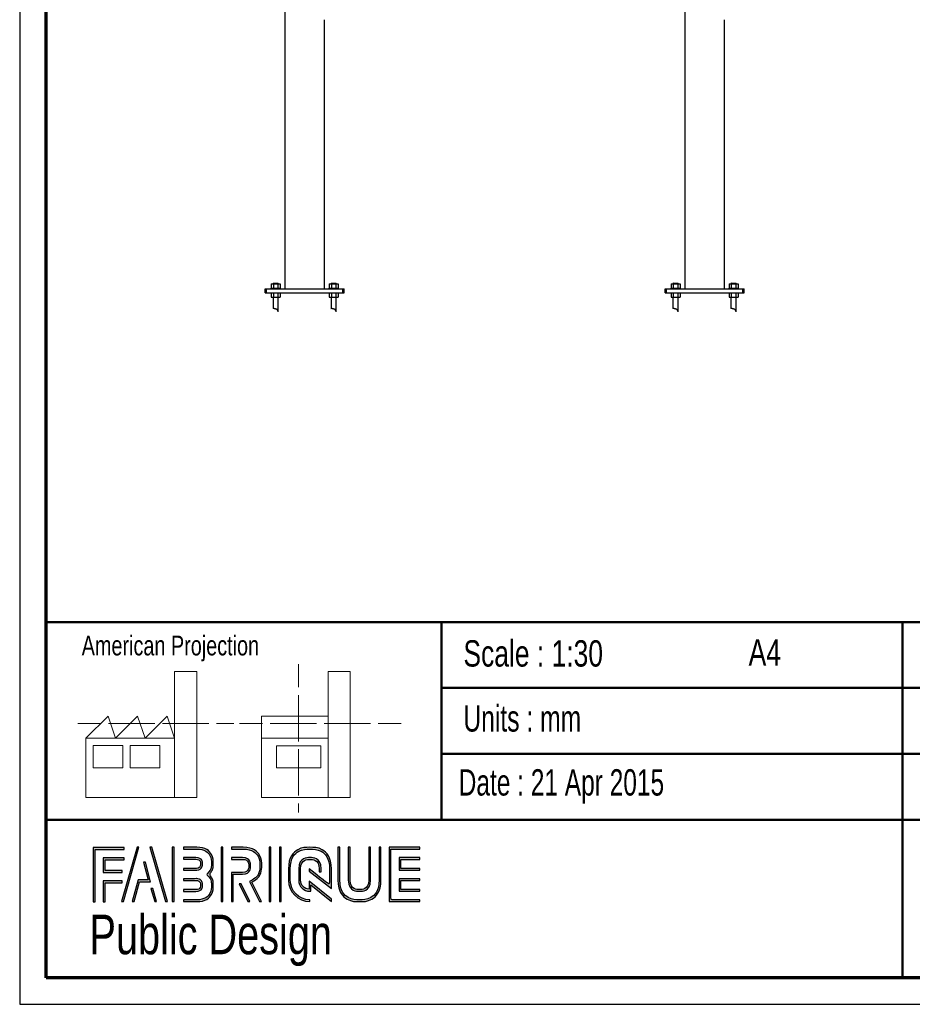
# Paper-space layout 'MA-KB-Metro Kubus Configurations' of a CAD drawing. Header units: millimetres. Extents: x 7 to 291, y 7 to 204.
# Tile 1 of 9: x 7 to 74, y 7 to 81. Entities that reach past the tile are written whole.
import ezdxf

# ---------------------------------------------------------------- set-up
doc = ezdxf.new("R2010")
doc.units = ezdxf.units.MM
for name, color, linetype in [('LAYER1', 7, 'Continuous'), ('LAYER2', 7, 'Continuous'), ('LOGO', 7, 'Continuous')]:
    doc.layers.add(name, color=color, linetype=linetype)
doc.styles.add('SLDTEXTSTYLE0', font='TXT', dxfattribs={"width": 0.7})
doc.styles.add('SLDTEXTSTYLE1', font='TXT', dxfattribs={"width": 0.75})
doc.styles.add('SLDTEXTSTYLE3', font='TXT', dxfattribs={"width": 0.694444})

psp = doc.layouts.new('MA-KB-Metro Kubus Configurations')

# ---------------------------------------------------------------- hatches: boundary and pattern name
at = {"layer": 'LOGO'}
for points in [[(15.622, 18.697), (15.479, 18.697), (14.299, 14.574), (14.441, 14.574)], [(17.783, 14.574), (16.603, 18.697), (16.456, 18.697), (17.638, 14.574)], [(18.285, 14.574), (18.285, 18.697), (18.146, 18.697), (18.146, 14.574)], [(21.988, 14.574), (21.988, 18.697), (21.85, 18.697), (21.85, 14.574)], [(25.636, 14.574), (25.636, 18.697), (25.498, 18.697), (25.498, 14.574)], [(26.42, 14.574), (26.42, 18.697), (26.282, 18.697), (26.282, 14.574)], [(12.156, 14.551), (12.294, 14.551), (12.294, 18.537), (14.492, 18.537), (14.492, 18.675), (12.156, 18.675)], [(13.055, 16.925), (13.055, 17.755), (14.492, 17.755), (14.492, 17.894), (12.917, 17.894), (12.917, 16.786), (14.356, 16.786), (14.356, 16.925)], [(15.257, 14.574), (15.669, 16.085), (16.503, 16.085), (16.108, 17.581), (15.96, 17.581), (16.324, 16.224), (15.563, 16.224), (15.117, 14.574)], [(35.498, 17.096), (35.498, 17.778), (36.929, 17.778), (36.929, 17.916), (35.359, 17.916), (35.359, 16.957), (36.929, 16.957), (36.929, 17.096)], [(13.055, 14.551), (13.055, 16.005), (14.356, 16.005), (14.356, 16.143), (12.917, 16.143), (12.917, 14.551)], [(24.037, 14.574), (23.378, 15.916), (23.224, 15.916), (23.883, 14.574)], [(36.929, 15.356), (36.929, 15.495), (35.498, 15.495), (35.498, 16.177), (36.929, 16.177), (36.929, 16.315), (35.359, 16.315), (35.359, 15.356)], [(16.955, 14.574), (16.682, 15.561), (16.534, 15.561), (16.815, 14.574)]]:
    psp.add_hatch(color=256, dxfattribs=at).paths.add_polyline_path(points, flags=0)
h = psp.add_hatch(color=256, dxfattribs=at)
edge = h.paths.add_edge_path(flags=0)
edge.add_line((18.997, 14.574), (20.004, 14.574))
edge.add_spline(control_points=[(20.004, 14.574), (20.698, 14.574), (21.263, 15.14), (21.263, 15.836), (21.263, 16.129), (21.148, 16.41), (20.946, 16.639), (21.148, 16.868), (21.263, 17.149), (21.263, 17.443), (21.263, 18.137), (20.698, 18.703), (20.004, 18.703)], knot_values=[0, 0, 0, 0, 1, 2, 3, 4, 5, 6, 7, 8, 9, 10, 10, 10, 10], weights=[1, 1, 1, 1, 1, 1, 1, 1, 1, 1, 1, 1, 1], degree=3, periodic=0)
edge.add_line((20.004, 18.703), (18.997, 18.703))
edge.add_line((18.997, 18.703), (18.997, 18.565))
edge.add_line((18.997, 18.565), (20.004, 18.565))
edge.add_spline(control_points=[(20.004, 18.565), (20.622, 18.565), (21.125, 18.061), (21.125, 17.443), (21.125, 17.165), (21.012, 16.897), (20.808, 16.687)], knot_values=[0, 0, 0, 0, 1, 2, 3, 4, 4, 4, 4], weights=[1, 1, 1, 1, 1, 1, 1], degree=3, periodic=0)
edge.add_line((20.808, 16.687), (20.761, 16.639))
edge.add_line((20.761, 16.639), (20.808, 16.591))
edge.add_spline(control_points=[(20.808, 16.591), (21.012, 16.381), (21.125, 16.113), (21.125, 15.836), (21.125, 15.216), (20.622, 14.712), (20.004, 14.712)], knot_values=[0, 0, 0, 0, 1, 2, 3, 4, 4, 4, 4], weights=[1, 1, 1, 1, 1, 1, 1], degree=3, periodic=0)
edge.add_line((20.004, 14.712), (18.997, 14.712))
edge.add_line((18.997, 14.712), (18.997, 14.574))
h = psp.add_hatch(color=256, dxfattribs=at)
edge = h.paths.add_edge_path(flags=0)
edge.add_line((24.758, 14.574), (24.911, 14.574))
edge.add_line((24.911, 14.574), (24.187, 16.049))
edge.add_spline(control_points=[(24.187, 16.049), (24.643, 16.293), (24.938, 16.767), (24.938, 17.287), (24.938, 18.065), (24.307, 18.697), (23.531, 18.697)], knot_values=[0, 0, 0, 0, 1, 2, 3, 4, 4, 4, 4], weights=[1, 1, 1, 1, 1, 1, 1], degree=3, periodic=0)
edge.add_line((23.531, 18.697), (22.634, 18.697))
edge.add_line((22.634, 18.697), (22.634, 18.56))
edge.add_line((22.634, 18.56), (23.531, 18.56))
edge.add_spline(control_points=[(23.531, 18.56), (24.231, 18.56), (24.8, 17.989), (24.8, 17.287), (24.8, 16.796), (24.513, 16.344), (24.069, 16.135)], knot_values=[0, 0, 0, 0, 1, 2, 3, 4, 4, 4, 4], weights=[1, 1, 1, 1, 1, 1, 1], degree=3, periodic=0)
edge.add_line((24.069, 16.135), (24.005, 16.106))
edge.add_line((24.005, 16.106), (24.758, 14.574))
h = psp.add_hatch(color=256, dxfattribs=at)
edge = h.paths.add_edge_path(flags=0)
edge.add_line((30.226, 15.56), (30.227, 17.065))
edge.add_spline(control_points=[(30.227, 17.065), (30.227, 17.965), (29.496, 18.697), (28.598, 18.697), (27.699, 18.697), (26.968, 17.965), (26.968, 17.065)], knot_values=[0, 0, 0, 0, 1, 2, 3, 4, 4, 4, 4], weights=[1, 1, 1, 1, 1, 1, 1], degree=3, periodic=0)
edge.add_line((26.968, 17.065), (26.968, 16.206))
edge.add_spline(control_points=[(26.968, 16.206), (26.968, 15.307), (27.699, 14.574), (28.597, 14.574)], knot_values=[1, 1, 1, 1, 2, 2, 2, 2], weights=[1, 1, 1, 1], degree=3, periodic=0)
edge.add_line((28.597, 14.574), (28.597, 14.712))
edge.add_spline(control_points=[(28.597, 14.712), (27.775, 14.712), (27.106, 15.383), (27.106, 16.206)], knot_values=[3, 3, 3, 3, 4, 4, 4, 4], weights=[1, 1, 1, 1], degree=3, periodic=0)
edge.add_line((27.106, 16.206), (27.106, 17.065))
edge.add_spline(control_points=[(27.106, 17.065), (27.106, 17.889), (27.775, 18.56), (28.598, 18.56), (29.42, 18.56), (30.089, 17.889), (30.089, 17.065)], knot_values=[0, 0, 0, 0, 1, 2, 3, 4, 4, 4, 4], weights=[1, 1, 1, 1, 1, 1, 1], degree=3, periodic=0)
edge.add_spline(control_points=[(30.089, 17.065), (30.089, 16.066), (30.089, 15.84), (29.894, 15.988), (28.527, 17.053)], knot_values=[0, 0, 0, 0, 1, 2, 2, 2, 2], weights=[1, 1, 1, 1, 1], degree=3, periodic=0)
edge.add_line((28.527, 17.053), (28.527, 16.887))
edge.add_line((28.527, 16.887), (30.226, 15.56))
h = psp.add_hatch(color=256, dxfattribs=at)
edge = h.paths.add_edge_path(flags=0)
edge.add_line((30.726, 18.697), (30.726, 16.206))
edge.add_spline(control_points=[(30.726, 16.206), (30.726, 15.307), (31.457, 14.574), (32.355, 14.574), (33.254, 14.574), (33.985, 15.307), (33.985, 16.206)], knot_values=[0, 0, 0, 0, 1, 2, 3, 4, 4, 4, 4], weights=[1, 1, 1, 1, 1, 1, 1], degree=3, periodic=0)
edge.add_line((33.985, 16.206), (33.985, 18.697))
edge.add_line((33.985, 18.697), (33.847, 18.697))
edge.add_line((33.847, 18.697), (33.847, 16.206))
edge.add_spline(control_points=[(33.847, 16.206), (33.847, 15.383), (33.178, 14.712), (32.355, 14.712), (31.533, 14.712), (30.864, 15.383), (30.864, 16.206)], knot_values=[0, 0, 0, 0, 1, 2, 3, 4, 4, 4, 4], weights=[1, 1, 1, 1, 1, 1, 1], degree=3, periodic=0)
edge.add_line((30.864, 16.206), (30.864, 18.697))
edge.add_line((30.864, 18.697), (30.726, 18.697))
h = psp.add_hatch(color=256, dxfattribs=at)
edge = h.paths.add_edge_path(flags=0)
edge.add_line((31.506, 18.697), (31.506, 16.208))
edge.add_spline(control_points=[(31.506, 16.208), (31.506, 15.739), (31.887, 15.357), (32.355, 15.357), (32.823, 15.357), (33.204, 15.739), (33.204, 16.208)], knot_values=[0, 0, 0, 0, 1, 2, 3, 4, 4, 4, 4], weights=[1, 1, 1, 1, 1, 1, 1], degree=3, periodic=0)
edge.add_line((33.204, 16.208), (33.204, 18.697))
edge.add_line((33.204, 18.697), (33.067, 18.697))
edge.add_line((33.067, 18.697), (33.067, 16.208))
edge.add_spline(control_points=[(33.067, 16.208), (33.067, 15.815), (32.747, 15.495), (32.355, 15.495), (31.963, 15.495), (31.644, 15.815), (31.644, 16.208)], knot_values=[0, 0, 0, 0, 1, 2, 3, 4, 4, 4, 4], weights=[1, 1, 1, 1, 1, 1, 1], degree=3, periodic=0)
edge.add_line((31.644, 16.208), (31.644, 18.697))
edge.add_line((31.644, 18.697), (31.506, 18.697))
h = psp.add_hatch(color=256, dxfattribs=at)
edge = h.paths.add_edge_path(flags=0)
edge.add_line((36.929, 14.574), (36.929, 14.712))
edge.add_spline(control_points=[(36.929, 14.712), (34.866, 14.712), (34.736, 14.712), (34.736, 14.843), (34.736, 18.429), (34.736, 18.56)], knot_values=[0, 0, 0, 0, 1, 2, 3, 3, 3, 3], weights=[1, 1, 1, 1, 1, 1], degree=3, periodic=0)
edge.add_line((34.736, 18.56), (36.929, 18.56))
edge.add_line((36.929, 18.56), (36.929, 18.697))
edge.add_line((36.929, 18.697), (34.598, 18.697))
edge.add_line((34.598, 18.697), (34.598, 14.574))
edge.add_line((34.598, 14.574), (36.929, 14.574))
h = psp.add_hatch(color=256, dxfattribs=at)
edge = h.paths.add_edge_path(flags=0)
edge.add_line((18.997, 16.957), (20.002, 16.957))
edge.add_spline(control_points=[(20.002, 16.957), (20.255, 16.988), (20.438, 17.197), (20.438, 17.442), (20.438, 17.712), (20.224, 17.924), (19.95, 17.924)], knot_values=[0, 0, 0, 0, 1, 2, 3, 4, 4, 4, 4], weights=[1, 1, 1, 1, 1, 1, 1], degree=3, periodic=0)
edge.add_line((19.95, 17.924), (18.997, 17.924))
edge.add_line((18.997, 17.924), (18.997, 17.786))
edge.add_line((18.997, 17.786), (19.95, 17.786))
edge.add_spline(control_points=[(19.95, 17.786), (20.146, 17.786), (20.3, 17.635), (20.3, 17.442), (20.3, 17.266), (20.168, 17.117), (19.993, 17.094)], knot_values=[0, 0, 0, 0, 1, 2, 3, 4, 4, 4, 4], weights=[1, 1, 1, 1, 1, 1, 1], degree=3, periodic=0)
edge.add_line((19.993, 17.094), (18.997, 17.095))
edge.add_line((18.997, 17.095), (18.997, 16.957))
h = psp.add_hatch(color=256, dxfattribs=at)
edge = h.paths.add_edge_path(flags=0)
edge.add_line((22.634, 17.778), (23.477, 17.778))
edge.add_spline(control_points=[(23.477, 17.778), (23.744, 17.778), (23.961, 17.558), (23.961, 17.287), (23.961, 17.017), (23.744, 16.796), (23.477, 16.796)], knot_values=[0, 0, 0, 0, 1, 2, 3, 4, 4, 4, 4], weights=[1, 1, 1, 1, 1, 1, 1], degree=3, periodic=0)
edge.add_line((23.477, 16.796), (22.634, 16.796))
edge.add_line((22.634, 16.796), (22.634, 14.574))
edge.add_line((22.634, 14.574), (22.772, 14.574))
edge.add_line((22.772, 14.574), (22.772, 16.659))
edge.add_line((22.772, 16.659), (23.477, 16.659))
edge.add_spline(control_points=[(23.477, 16.659), (23.82, 16.659), (24.099, 16.94), (24.099, 17.287), (24.099, 17.634), (23.82, 17.916), (23.477, 17.916)], knot_values=[0, 0, 0, 0, 1, 2, 3, 4, 4, 4, 4], weights=[1, 1, 1, 1, 1, 1, 1], degree=3, periodic=0)
edge.add_line((23.477, 17.916), (22.634, 17.916))
edge.add_line((22.634, 17.916), (22.634, 17.778))
h = psp.add_hatch(color=256, dxfattribs=at)
edge = h.paths.add_edge_path(flags=0)
edge.add_line((30.226, 14.574), (30.226, 14.766))
edge.add_line((30.226, 14.766), (28.527, 16.133))
edge.add_line((28.527, 16.133), (28.527, 15.508))
edge.add_spline(control_points=[(28.527, 15.508), (28.169, 15.545), (27.886, 15.839), (27.886, 16.208)], knot_values=[0, 0, 0, 0, 1, 1, 1, 1], weights=[1, 1, 1, 1], degree=3, periodic=0)
edge.add_line((27.886, 16.208), (27.886, 17.064))
edge.add_spline(control_points=[(27.886, 17.064), (27.886, 17.457), (28.206, 17.777), (28.598, 17.777), (28.99, 17.777), (29.309, 17.457), (29.309, 17.064)], knot_values=[0, 0, 0, 0, 1, 2, 3, 4, 4, 4, 4], weights=[1, 1, 1, 1, 1, 1, 1], degree=3, periodic=0)
edge.add_line((29.309, 17.064), (29.308, 16.827))
edge.add_line((29.308, 16.827), (29.447, 16.826))
edge.add_line((29.447, 16.826), (29.447, 17.064))
edge.add_spline(control_points=[(29.447, 17.064), (29.447, 17.533), (29.066, 17.915), (28.598, 17.915), (28.13, 17.915), (27.748, 17.533), (27.748, 17.064)], knot_values=[0, 0, 0, 0, 1, 2, 3, 4, 4, 4, 4], weights=[1, 1, 1, 1, 1, 1, 1], degree=3, periodic=0)
edge.add_line((27.748, 17.064), (27.747, 16.208))
edge.add_spline(control_points=[(27.747, 16.208), (27.747, 15.738), (28.128, 15.356), (28.595, 15.356)], knot_values=[0, 0, 0, 0, 1, 1, 1, 1], weights=[1, 1, 1, 1], degree=3, periodic=0)
edge.add_line((28.595, 15.356), (28.664, 15.356))
edge.add_line((28.664, 15.356), (28.664, 15.854))
edge.add_line((28.664, 15.854), (30.226, 14.574))
h = psp.add_hatch(color=256, dxfattribs=at)
edge = h.paths.add_edge_path(flags=0)
edge.add_line((18.997, 15.347), (19.95, 15.347))
edge.add_spline(control_points=[(19.95, 15.347), (20.22, 15.347), (20.438, 15.566), (20.438, 15.836), (20.438, 16.106), (20.224, 16.317), (19.95, 16.317), (19.95, 16.317), (18.997, 16.315)], knot_values=[0, 0, 0, 0, 1, 2, 3, 4, 5, 6, 6, 6, 6], weights=[1, 1, 1, 1, 1, 1, 1, 1, 1], degree=3, periodic=0)
edge.add_line((18.997, 16.315), (18.997, 16.177))
edge.add_line((18.997, 16.177), (19.95, 16.179))
edge.add_spline(control_points=[(19.95, 16.179), (20.146, 16.179), (20.3, 16.028), (20.3, 15.836), (20.3, 15.642), (20.143, 15.484), (19.95, 15.484)], knot_values=[0, 0, 0, 0, 1, 2, 3, 4, 4, 4, 4], weights=[1, 1, 1, 1, 1, 1, 1], degree=3, periodic=0)
edge.add_line((19.95, 15.484), (18.997, 15.484))
edge.add_line((18.997, 15.484), (18.997, 15.347))

# ---------------------------------------------------------------- linework, layer by layer
at = {"color": 7, "linetype": 'Continuous', "lineweight": 25}
for p, q in [((26.696, 133.81), (26.696, 61.07)), ((57.048, 133.81), (57.048, 61.07)), ((29.696, 61.07), (29.696, 81.491)), ((60.048, 61.07), (60.048, 81.491)), ((25.649, 61.45), (25.649, 61.13)), ((25.649, 61.45), (25.822, 61.45)), ((25.836, 61.51), (25.796, 61.47)), ((25.796, 61.47), (25.796, 61.45)), ((25.996, 61.47), (25.796, 61.47)), ((25.822, 61.45), (25.822, 61.13)), ((25.822, 61.45), (26.169, 61.45)), ((25.836, 61.51), (25.996, 61.51)), ((25.996, 61.51), (26.156, 61.51)), ((26.196, 61.47), (25.996, 61.47)), ((26.196, 61.47), (26.156, 61.51)), ((26.169, 61.45), (26.169, 61.13)), ((26.169, 61.45), (26.342, 61.45)), ((26.196, 61.45), (26.196, 61.47)), ((26.342, 61.45), (26.342, 61.13)), ((30.049, 61.45), (30.049, 61.13)), ((30.049, 61.45), (30.222, 61.45)), ((30.236, 61.51), (30.196, 61.47)), ((30.196, 61.47), (30.196, 61.45)), ((30.396, 61.47), (30.196, 61.47)), ((30.222, 61.45), (30.222, 61.13)), ((30.222, 61.45), (30.569, 61.45)), ((30.236, 61.51), (30.396, 61.51)), ((30.396, 61.51), (30.556, 61.51)), ((30.596, 61.47), (30.396, 61.47)), ((30.596, 61.47), (30.556, 61.51)), ((30.569, 61.45), (30.569, 61.13)), ((30.569, 61.45), (30.742, 61.45)), ((30.596, 61.45), (30.596, 61.47)), ((30.742, 61.45), (30.742, 61.13)), ((56.002, 61.45), (56.002, 61.13)), ((56.002, 61.45), (56.175, 61.45)), ((56.188, 61.51), (56.148, 61.47)), ((56.148, 61.47), (56.148, 61.45)), ((56.348, 61.47), (56.148, 61.47)), ((56.175, 61.45), (56.175, 61.13)), ((56.175, 61.45), (56.522, 61.45)), ((56.188, 61.51), (56.348, 61.51)), ((56.348, 61.51), (56.508, 61.51)), ((56.548, 61.47), (56.348, 61.47)), ((56.548, 61.47), (56.508, 61.51)), ((56.522, 61.45), (56.522, 61.13)), ((56.522, 61.45), (56.695, 61.45)), ((56.548, 61.45), (56.548, 61.47)), ((56.695, 61.45), (56.695, 61.13)), ((60.402, 61.45), (60.402, 61.13)), ((60.402, 61.45), (60.575, 61.45)), ((60.588, 61.51), (60.548, 61.47)), ((60.548, 61.47), (60.548, 61.45)), ((60.748, 61.47), (60.548, 61.47)), ((60.575, 61.45), (60.575, 61.13)), ((60.575, 61.45), (60.922, 61.45)), ((60.588, 61.51), (60.748, 61.51)), ((60.748, 61.51), (60.908, 61.51)), ((60.948, 61.47), (60.748, 61.47)), ((60.948, 61.47), (60.908, 61.51)), ((60.922, 61.45), (60.922, 61.13)), ((60.922, 61.45), (61.095, 61.45)), ((60.948, 61.45), (60.948, 61.47)), ((61.095, 61.45), (61.095, 61.13)), ((25.196, 60.77), (25.196, 61.07)), ((25.196, 61.07), (25.296, 61.07)), ((25.196, 60.77), (25.296, 60.77)), ((25.296, 60.77), (25.296, 61.07)), ((25.296, 61.07), (31.096, 61.07)), ((25.296, 60.77), (31.096, 60.77)), ((25.626, 61.13), (25.626, 61.07)), ((25.626, 61.13), (25.996, 61.13)), ((25.649, 60.77), (25.649, 60.45)), ((25.822, 60.77), (25.822, 60.45)), ((25.996, 61.13), (26.366, 61.13)), ((26.169, 60.77), (26.169, 60.45)), ((26.342, 60.77), (26.342, 60.45)), ((26.366, 61.07), (26.366, 61.13)), ((30.026, 61.13), (30.026, 61.07)), ((30.026, 61.13), (30.396, 61.13)), ((30.049, 60.77), (30.049, 60.45)), ((30.222, 60.77), (30.222, 60.45)), ((30.396, 61.13), (30.766, 61.13)), ((30.569, 60.77), (30.569, 60.45)), ((30.742, 60.77), (30.742, 60.45)), ((30.766, 61.07), (30.766, 61.13)), ((31.096, 60.77), (31.096, 61.07)), ((31.096, 61.07), (31.196, 61.07)), ((31.096, 60.77), (31.196, 60.77)), ((31.196, 60.77), (31.196, 61.07)), ((55.548, 60.77), (55.548, 61.07)), ((55.548, 61.07), (55.648, 61.07)), ((55.548, 60.77), (55.648, 60.77)), ((55.648, 60.77), (55.648, 61.07)), ((55.648, 61.07), (61.448, 61.07)), ((55.648, 60.77), (61.448, 60.77)), ((55.978, 61.13), (55.978, 61.07)), ((55.978, 61.13), (56.348, 61.13)), ((56.002, 60.77), (56.002, 60.45)), ((56.175, 60.77), (56.175, 60.45)), ((56.348, 61.13), (56.718, 61.13)), ((56.522, 60.77), (56.522, 60.45)), ((56.695, 60.77), (56.695, 60.45)), ((56.718, 61.07), (56.718, 61.13)), ((60.378, 61.13), (60.378, 61.07)), ((60.378, 61.13), (60.748, 61.13)), ((60.402, 60.77), (60.402, 60.45)), ((60.575, 60.77), (60.575, 60.45)), ((60.748, 61.13), (61.118, 61.13)), ((60.922, 60.77), (60.922, 60.45)), ((61.095, 60.77), (61.095, 60.45)), ((61.118, 61.07), (61.118, 61.13)), ((61.448, 60.77), (61.448, 61.07)), ((61.448, 61.07), (61.548, 61.07)), ((61.448, 60.77), (61.548, 60.77)), ((61.548, 60.77), (61.548, 61.07)), ((25.649, 60.45), (25.822, 60.45)), ((25.796, 60.45), (25.796, 59.587)), ((25.822, 60.45), (26.169, 60.45)), ((26.169, 60.45), (26.342, 60.45)), ((26.196, 59.331), (26.196, 60.45)), ((30.049, 60.45), (30.222, 60.45)), ((30.196, 60.45), (30.196, 59.587)), ((30.222, 60.45), (30.569, 60.45)), ((30.569, 60.45), (30.742, 60.45)), ((30.596, 59.331), (30.596, 60.45)), ((56.002, 60.45), (56.175, 60.45)), ((56.148, 60.45), (56.148, 59.587)), ((56.175, 60.45), (56.522, 60.45)), ((56.522, 60.45), (56.695, 60.45)), ((56.548, 59.331), (56.548, 60.45)), ((60.402, 60.45), (60.575, 60.45)), ((60.548, 60.45), (60.548, 59.587)), ((60.575, 60.45), (60.922, 60.45)), ((60.922, 60.45), (61.095, 60.45)), ((60.948, 59.331), (60.948, 60.45))]:
    psp.add_line(p, q, dxfattribs=at)
for points, knots in [([(25.996, 59.542), (25.985, 59.545), (25.962, 59.551), (25.93, 59.559), (25.898, 59.565), (25.87, 59.571), (25.845, 59.576), (25.825, 59.58), (25.809, 59.584), (25.8, 59.587), (25.795, 59.588), (25.796, 59.587), (25.796, 59.587)], [0, 0, 0, 0, 0.107424, 0.217978, 0.325398, 0.435948, 0.543054, 0.653328, 0.759288, 0.868463, 0.971918, 1, 1, 1, 1]), ([(26.196, 59.331), (26.196, 59.331), (26.196, 59.331), (26.194, 59.336), (26.191, 59.346), (26.187, 59.359), (26.181, 59.375), (26.172, 59.396), (26.162, 59.416), (26.148, 59.44), (26.129, 59.466), (26.103, 59.491), (26.075, 59.511), (26.047, 59.524), (26.021, 59.535), (26.004, 59.54), (25.996, 59.542)], [0, 0, 0, 0, 0.0245764, 0.0743824, 0.1206122, 0.1679735, 0.2401924, 0.3130943, 0.3872701, 0.4618141, 0.5724219, 0.6854765, 0.773879, 0.8648213, 0.9318484, 1, 1, 1, 1]), ([(30.396, 59.542), (30.385, 59.545), (30.362, 59.551), (30.33, 59.559), (30.298, 59.565), (30.27, 59.571), (30.245, 59.576), (30.225, 59.58), (30.209, 59.584), (30.2, 59.587), (30.195, 59.588), (30.196, 59.587), (30.196, 59.587)], [0, 0, 0, 0, 0.107424, 0.217978, 0.325398, 0.435948, 0.543054, 0.653328, 0.759288, 0.868463, 0.971918, 1, 1, 1, 1]), ([(30.596, 59.331), (30.596, 59.331), (30.596, 59.331), (30.594, 59.336), (30.591, 59.346), (30.587, 59.359), (30.581, 59.375), (30.572, 59.396), (30.562, 59.416), (30.548, 59.44), (30.529, 59.466), (30.503, 59.491), (30.475, 59.511), (30.447, 59.524), (30.421, 59.535), (30.404, 59.54), (30.396, 59.542)], [0, 0, 0, 0, 0.0245764, 0.0743824, 0.1206122, 0.1679735, 0.2401924, 0.3130943, 0.3872701, 0.4618141, 0.5724219, 0.6854765, 0.773879, 0.8648213, 0.9318484, 1, 1, 1, 1]), ([(56.348, 59.542), (56.337, 59.545), (56.315, 59.551), (56.282, 59.559), (56.251, 59.565), (56.223, 59.571), (56.198, 59.576), (56.177, 59.58), (56.162, 59.584), (56.152, 59.587), (56.148, 59.588), (56.149, 59.587), (56.149, 59.587)], [0, 0, 0, 0, 0.107424, 0.217978, 0.325398, 0.435948, 0.543054, 0.653328, 0.759288, 0.868463, 0.971918, 1, 1, 1, 1]), ([(56.548, 59.331), (56.548, 59.331), (56.548, 59.331), (56.547, 59.336), (56.544, 59.346), (56.54, 59.359), (56.533, 59.375), (56.525, 59.396), (56.515, 59.416), (56.501, 59.44), (56.481, 59.466), (56.456, 59.491), (56.427, 59.511), (56.4, 59.524), (56.373, 59.535), (56.357, 59.54), (56.348, 59.542)], [0, 0, 0, 0, 0.0245764, 0.0743824, 0.1206122, 0.1679735, 0.2401924, 0.3130943, 0.3872701, 0.4618141, 0.5724219, 0.6854765, 0.773879, 0.8648213, 0.9318484, 1, 1, 1, 1]), ([(60.748, 59.542), (60.737, 59.545), (60.715, 59.551), (60.682, 59.559), (60.651, 59.565), (60.623, 59.571), (60.598, 59.576), (60.577, 59.58), (60.562, 59.584), (60.552, 59.587), (60.548, 59.588), (60.549, 59.587), (60.549, 59.587)], [0, 0, 0, 0, 0.107424, 0.217978, 0.325398, 0.435948, 0.543054, 0.653328, 0.759288, 0.868463, 0.971918, 1, 1, 1, 1]), ([(60.948, 59.331), (60.948, 59.331), (60.948, 59.331), (60.947, 59.336), (60.944, 59.346), (60.94, 59.359), (60.933, 59.375), (60.925, 59.396), (60.915, 59.416), (60.901, 59.44), (60.881, 59.466), (60.856, 59.491), (60.827, 59.511), (60.8, 59.524), (60.773, 59.535), (60.757, 59.54), (60.748, 59.542)], [0, 0, 0, 0, 0.0245764, 0.0743824, 0.1206122, 0.1679735, 0.2401924, 0.3130943, 0.3872701, 0.4618141, 0.5724219, 0.6854765, 0.773879, 0.8648213, 0.9318484, 1, 1, 1, 1])]:
    psp.add_open_spline(points, degree=3, knots=knots, dxfattribs=at)
at = {"layer": 'LAYER1', "lineweight": 50}
for p, q in [((8.57, 35.784), (288.57, 35.784)), ((38.57, 35.784), (38.57, 20.784)), ((73.57, 35.784), (73.57, 8.784)), ((38.57, 30.784), (143.57, 30.784)), ((38.57, 25.784), (143.57, 25.784)), ((8.57, 20.784), (288.57, 20.784))]:
    psp.add_line(p, q, dxfattribs=at)
at = {"layer": 'LAYER2', "lineweight": 70}
for p, q in [((8.57, 8.784), (8.57, 201.784)), ((288.57, 8.784), (8.57, 8.784))]:
    psp.add_line(p, q, dxfattribs=at)
at = {"layer": 'LOGO'}
for p, q in [((6.57, 203.784), (6.57, 6.784)), ((6.57, 6.784), (290.57, 6.784))]:
    psp.add_line(p, q, dxfattribs=at)
at = {"layer": 'LOGO', "color": 7, "linetype": 'Continuous', "lineweight": 18}
for p, q in [((27.733, 32.596), (27.733, 30.839)), ((18.321, 26.971), (18.321, 32.036)), ((18.321, 32.036), (20.003, 32.036)), ((20.003, 32.036), (20.003, 22.47)), ((31.654, 32.032), (29.972, 32.032)), ((29.972, 32.032), (29.972, 22.466)), ((31.654, 26.967), (31.654, 32.032)), ((27.733, 30.252), (27.733, 28.49)), ((11.593, 26.971), (13.275, 28.659)), ((13.275, 28.659), (13.837, 26.971)), ((13.837, 26.971), (15.519, 28.659)), ((15.519, 28.659), (16.081, 26.971)), ((16.081, 26.971), (17.763, 28.659)), ((17.763, 28.659), (18.321, 26.971)), ((24.927, 28.655), (24.927, 26.967)), ((24.927, 28.655), (29.972, 28.655)), ((27.733, 28.49), (27.733, 26.728)), ((10.981, 28.1), (12.736, 28.1)), ((13.321, 28.1), (15.076, 28.1)), ((15.076, 28.1), (16.831, 28.1)), ((17.416, 28.1), (19.171, 28.1)), ((19.171, 28.1), (20.926, 28.1)), ((21.511, 28.1), (22.809, 28.1)), ((23.245, 28.095), (24.995, 28.095)), ((25.58, 28.095), (27.335, 28.095)), ((27.335, 28.095), (29.09, 28.095)), ((29.675, 28.095), (31.43, 28.095)), ((31.43, 28.095), (33.185, 28.095)), ((33.77, 28.095), (35.525, 28.095)), ((18.321, 26.971), (11.593, 26.971)), ((11.593, 26.971), (11.593, 22.47)), ((18.321, 26.971), (18.321, 22.47)), ((24.927, 26.967), (29.972, 26.967)), ((24.927, 26.967), (24.927, 22.466)), ((31.654, 26.967), (31.654, 22.466)), ((12.156, 26.411), (14.399, 26.411)), ((12.156, 24.723), (12.156, 26.411)), ((14.399, 26.411), (14.399, 24.723)), ((14.957, 26.411), (17.201, 26.411)), ((14.957, 24.723), (14.957, 26.411)), ((17.201, 26.411), (17.201, 24.723)), ((26.051, 26.407), (29.415, 26.407)), ((26.051, 24.719), (26.051, 26.407)), ((29.415, 26.407), (29.415, 24.719)), ((27.733, 26.141), (27.733, 24.379)), ((14.399, 24.723), (12.156, 24.723)), ((17.201, 24.723), (14.957, 24.723)), ((29.415, 24.719), (26.051, 24.719)), ((27.733, 24.379), (27.733, 22.618)), ((11.593, 22.47), (18.321, 22.47)), ((18.321, 22.47), (20.003, 22.47)), ((24.927, 22.466), (31.654, 22.466)), ((27.733, 22.03), (27.733, 21.342))]:
    psp.add_line(p, q, dxfattribs=at)
at = {"layer": 'LOGO', "color": 7, "linetype": 'Continuous', "lineweight": 25}
for p, q in [((15.479, 18.697), (14.299, 14.574)), ((14.441, 14.574), (15.622, 18.697)), ((14.492, 18.675), (12.156, 18.675))]:
    psp.add_line(p, q, dxfattribs=at)
at = {"layer": 'LOGO', "color": 7, "lineweight": 25}
for p, q in [((15.622, 18.697), (15.479, 18.697)), ((16.456, 18.697), (17.638, 14.574)), ((16.603, 18.697), (16.456, 18.697)), ((17.783, 14.574), (16.603, 18.697)), ((18.146, 18.697), (18.146, 14.574)), ((18.285, 18.697), (18.146, 18.697)), ((18.285, 14.574), (18.285, 18.697)), ((18.997, 18.703), (18.997, 18.565)), ((20.004, 18.703), (18.997, 18.703)), ((21.85, 18.697), (21.85, 14.574)), ((21.988, 18.697), (21.85, 18.697)), ((21.988, 14.574), (21.988, 18.697)), ((23.531, 18.697), (22.634, 18.697)), ((22.634, 18.697), (22.634, 18.56)), ((25.498, 18.697), (25.498, 14.574)), ((25.636, 18.697), (25.498, 18.697)), ((25.636, 14.574), (25.636, 18.697)), ((26.282, 18.697), (26.282, 14.574)), ((26.42, 18.697), (26.282, 18.697)), ((26.42, 14.574), (26.42, 18.697)), ((30.864, 18.697), (30.726, 18.697)), ((30.726, 18.697), (30.726, 16.206)), ((30.864, 18.697), (30.726, 18.697)), ((30.726, 18.697), (30.726, 16.206)), ((30.864, 16.206), (30.864, 18.697)), ((30.864, 16.206), (30.864, 18.697)), ((31.644, 18.697), (31.506, 18.697)), ((31.506, 18.697), (31.506, 16.208)), ((31.644, 18.697), (31.506, 18.697)), ((31.506, 18.697), (31.506, 16.208)), ((31.644, 16.208), (31.644, 18.697)), ((31.644, 16.208), (31.644, 18.697)), ((33.067, 18.697), (33.067, 16.208)), ((33.204, 18.697), (33.067, 18.697)), ((33.067, 18.697), (33.067, 16.208)), ((33.204, 18.697), (33.067, 18.697)), ((33.204, 16.208), (33.204, 18.697)), ((33.204, 16.208), (33.204, 18.697)), ((33.847, 18.697), (33.847, 16.206)), ((33.985, 18.697), (33.847, 18.697)), ((33.847, 18.697), (33.847, 16.206)), ((33.985, 18.697), (33.847, 18.697)), ((33.985, 16.206), (33.985, 18.697)), ((33.985, 16.206), (33.985, 18.697)), ((36.929, 18.697), (34.598, 18.697)), ((34.598, 18.697), (34.598, 14.574)), ((36.929, 18.697), (34.598, 18.697)), ((34.598, 18.697), (34.598, 14.574)), ((36.929, 18.56), (36.929, 18.697)), ((36.929, 18.56), (36.929, 18.697)), ((12.156, 18.675), (12.156, 14.551)), ((12.294, 18.537), (14.492, 18.537)), ((12.294, 14.551), (12.294, 18.537)), ((14.492, 18.537), (14.492, 18.675)), ((18.997, 18.565), (20.004, 18.565)), ((22.634, 18.56), (23.531, 18.56)), ((34.736, 18.56), (36.929, 18.56)), ((34.736, 18.56), (36.929, 18.56)), ((14.492, 17.894), (12.917, 17.894)), ((12.917, 17.894), (12.917, 16.786)), ((13.055, 16.925), (13.055, 17.755)), ((13.055, 17.755), (14.492, 17.755)), ((14.492, 17.755), (14.492, 17.894)), ((16.108, 17.581), (15.96, 17.581)), ((15.96, 17.581), (16.324, 16.224)), ((16.503, 16.085), (16.108, 17.581)), ((18.997, 17.924), (18.997, 17.786)), ((19.95, 17.924), (18.997, 17.924)), ((18.997, 17.786), (19.95, 17.786)), ((23.477, 17.916), (22.634, 17.916)), ((22.634, 17.916), (22.634, 17.778)), ((23.477, 17.916), (22.634, 17.916)), ((22.634, 17.916), (22.634, 17.778)), ((22.634, 17.778), (23.477, 17.778)), ((22.634, 17.778), (23.477, 17.778)), ((36.929, 17.916), (35.359, 17.916)), ((35.359, 17.916), (35.359, 16.957)), ((36.929, 17.916), (35.359, 17.916)), ((35.359, 17.916), (35.359, 16.957)), ((35.498, 17.096), (35.498, 17.778)), ((35.498, 17.778), (36.929, 17.778)), ((35.498, 17.096), (35.498, 17.778)), ((35.498, 17.778), (36.929, 17.778)), ((36.929, 17.778), (36.929, 17.916)), ((36.929, 17.778), (36.929, 17.916)), ((12.917, 16.786), (14.356, 16.786)), ((14.356, 16.925), (13.055, 16.925)), ((14.356, 16.786), (14.356, 16.925)), ((19.993, 17.094), (18.997, 17.095)), ((18.997, 17.095), (18.997, 16.957)), ((18.997, 16.957), (20.002, 16.957)), ((20.808, 16.687), (20.761, 16.639)), ((20.761, 16.639), (20.808, 16.591)), ((23.477, 16.796), (22.634, 16.796)), ((22.634, 16.796), (22.634, 14.574)), ((23.477, 16.796), (22.634, 16.796)), ((22.634, 16.796), (22.634, 14.574)), ((22.772, 14.574), (22.772, 16.659)), ((22.772, 16.659), (23.477, 16.659)), ((22.772, 14.574), (22.772, 16.659)), ((22.772, 16.659), (23.477, 16.659)), ((26.968, 17.065), (26.968, 16.206)), ((26.968, 17.065), (26.968, 16.206)), ((27.106, 16.206), (27.106, 17.065)), ((27.106, 16.206), (27.106, 17.065)), ((27.748, 17.064), (27.747, 16.208)), ((27.886, 16.208), (27.886, 17.064)), ((28.527, 17.053), (28.527, 16.887)), ((28.527, 17.053), (28.527, 16.887)), ((28.527, 16.887), (30.226, 15.56)), ((28.527, 16.887), (30.226, 15.56)), ((29.309, 17.064), (29.308, 16.827)), ((29.308, 16.827), (29.447, 16.826)), ((29.447, 16.826), (29.447, 17.064)), ((30.226, 15.56), (30.227, 17.065)), ((30.226, 15.56), (30.227, 17.065)), ((35.359, 16.957), (36.929, 16.957)), ((35.359, 16.957), (36.929, 16.957)), ((36.929, 17.096), (35.498, 17.096)), ((36.929, 17.096), (35.498, 17.096)), ((36.929, 16.957), (36.929, 17.096)), ((36.929, 16.957), (36.929, 17.096)), ((14.356, 16.143), (12.917, 16.143)), ((12.917, 16.143), (12.917, 14.551)), ((13.055, 14.551), (13.055, 16.005)), ((13.055, 16.005), (14.356, 16.005)), ((14.356, 16.005), (14.356, 16.143)), ((15.563, 16.224), (15.117, 14.574)), ((15.257, 14.574), (15.669, 16.085)), ((16.324, 16.224), (15.563, 16.224)), ((18.997, 16.315), (18.997, 16.177)), ((18.997, 16.177), (19.95, 16.179)), ((23.224, 15.916), (23.883, 14.574)), ((23.378, 15.916), (23.224, 15.916)), ((23.224, 15.916), (23.883, 14.574)), ((23.378, 15.916), (23.224, 15.916)), ((24.037, 14.574), (23.378, 15.916)), ((24.037, 14.574), (23.378, 15.916)), ((24.069, 16.135), (24.005, 16.106)), ((24.005, 16.106), (24.758, 14.574)), ((24.911, 14.574), (24.187, 16.049)), ((30.226, 14.766), (28.527, 16.133)), ((28.527, 16.133), (28.527, 15.508)), ((28.664, 15.356), (28.664, 15.854)), ((28.664, 15.854), (30.226, 14.574)), ((36.929, 16.315), (35.359, 16.315)), ((35.359, 16.315), (35.359, 15.356)), ((36.929, 16.315), (35.359, 16.315)), ((35.359, 16.315), (35.359, 15.356)), ((35.498, 15.495), (35.498, 16.177)), ((35.498, 16.177), (36.929, 16.177)), ((35.498, 15.495), (35.498, 16.177)), ((35.498, 16.177), (36.929, 16.177)), ((36.929, 16.177), (36.929, 16.315)), ((36.929, 16.177), (36.929, 16.315)), ((16.534, 15.561), (16.815, 14.574)), ((16.682, 15.561), (16.534, 15.561)), ((16.955, 14.574), (16.682, 15.561)), ((19.95, 15.484), (18.997, 15.484)), ((18.997, 15.484), (18.997, 15.347)), ((18.997, 15.347), (19.95, 15.347)), ((28.595, 15.356), (28.664, 15.356)), ((35.359, 15.356), (36.929, 15.356)), ((35.359, 15.356), (36.929, 15.356)), ((36.929, 15.495), (35.498, 15.495)), ((36.929, 15.495), (35.498, 15.495)), ((36.929, 15.356), (36.929, 15.495)), ((36.929, 15.356), (36.929, 15.495)), ((12.156, 14.551), (12.294, 14.551)), ((12.917, 14.551), (13.055, 14.551)), ((14.299, 14.574), (14.441, 14.574)), ((15.117, 14.574), (15.257, 14.574)), ((16.815, 14.574), (16.955, 14.574)), ((17.638, 14.574), (17.783, 14.574)), ((18.146, 14.574), (18.285, 14.574)), ((20.004, 14.712), (18.997, 14.712)), ((18.997, 14.712), (18.997, 14.574)), ((18.997, 14.574), (20.004, 14.574)), ((21.85, 14.574), (21.988, 14.574)), ((22.634, 14.574), (22.772, 14.574)), ((22.634, 14.574), (22.772, 14.574)), ((23.883, 14.574), (24.037, 14.574)), ((23.883, 14.574), (24.037, 14.574)), ((24.758, 14.574), (24.911, 14.574)), ((25.498, 14.574), (25.636, 14.574)), ((26.282, 14.574), (26.42, 14.574)), ((28.597, 14.574), (28.597, 14.712)), ((28.597, 14.574), (28.597, 14.712)), ((30.226, 14.574), (30.226, 14.766)), ((34.598, 14.574), (36.929, 14.574)), ((34.598, 14.574), (36.929, 14.574)), ((36.929, 14.574), (36.929, 14.712)), ((36.929, 14.574), (36.929, 14.712))]:
    psp.add_line(p, q, dxfattribs=at)
for points, degree in [([(20.004, 14.574), (20.698, 14.574), (21.263, 15.14), (21.263, 15.836), (21.263, 16.129), (21.148, 16.41), (20.946, 16.639), (21.148, 16.868), (21.263, 17.149), (21.263, 17.443), (21.263, 18.137), (20.698, 18.703), (20.004, 18.703)], 3), ([(24.187, 16.049), (24.643, 16.293), (24.938, 16.767), (24.938, 17.287), (24.938, 18.065), (24.307, 18.697), (23.531, 18.697)], 3), ([(30.227, 17.065), (30.227, 17.965), (29.496, 18.697), (28.598, 18.697), (27.699, 18.697), (26.968, 17.965), (26.968, 17.065)], 3), ([(20.004, 18.565), (20.622, 18.565), (21.125, 18.061), (21.125, 17.443), (21.125, 17.165), (21.012, 16.897), (20.808, 16.687)], 3), ([(23.531, 18.56), (24.231, 18.56), (24.8, 17.989), (24.8, 17.287), (24.8, 16.796), (24.513, 16.344), (24.069, 16.135)], 3), ([(27.106, 17.065), (27.106, 17.889), (27.775, 18.56), (28.598, 18.56), (29.42, 18.56), (30.089, 17.889), (30.089, 17.065)], 3), ([(36.929, 14.712), (34.866, 14.712), (34.736, 14.712), (34.736, 14.843), (34.736, 18.429), (34.736, 18.56)], 3), ([(20.002, 16.957), (20.255, 16.988), (20.438, 17.197), (20.438, 17.442), (20.438, 17.712), (20.224, 17.924), (19.95, 17.924)], 3), ([(19.95, 17.786), (20.146, 17.786), (20.3, 17.635), (20.3, 17.442), (20.3, 17.266), (20.168, 17.117), (19.993, 17.094)], 3), ([(23.477, 16.659), (23.82, 16.659), (24.099, 16.94), (24.099, 17.287), (24.099, 17.634), (23.82, 17.916), (23.477, 17.916)], 3), ([(23.477, 17.778), (23.744, 17.778), (23.961, 17.558), (23.961, 17.287), (23.961, 17.017), (23.744, 16.796), (23.477, 16.796)], 3), ([(29.447, 17.064), (29.447, 17.533), (29.066, 17.915), (28.598, 17.915), (28.13, 17.915), (27.748, 17.533), (27.748, 17.064)], 3), ([(27.886, 17.064), (27.886, 17.457), (28.206, 17.777), (28.598, 17.777), (28.99, 17.777), (29.309, 17.457), (29.309, 17.064)], 3), ([(20.808, 16.591), (21.012, 16.381), (21.125, 16.113), (21.125, 15.836), (21.125, 15.216), (20.622, 14.712), (20.004, 14.712)], 3), ([(30.089, 17.065), (30.089, 16.066), (30.089, 15.84), (29.894, 15.988), (28.527, 17.053)], 3), ([(15.669, 16.085), (15.761, 16.085), (16.503, 16.085)], 2), ([(19.95, 15.347), (20.22, 15.347), (20.438, 15.566), (20.438, 15.836), (20.438, 16.106), (20.224, 16.317), (19.95, 16.317), (19.95, 16.317), (18.997, 16.315)], 3), ([(19.95, 16.179), (20.146, 16.179), (20.3, 16.028), (20.3, 15.836), (20.3, 15.642), (20.143, 15.484), (19.95, 15.484)], 3), ([(26.968, 16.206), (26.968, 15.307), (27.699, 14.574), (28.597, 14.574)], 3), ([(26.968, 16.206), (26.968, 15.307), (27.699, 14.574), (28.597, 14.574)], 3), ([(28.597, 14.712), (27.775, 14.712), (27.106, 15.383), (27.106, 16.206)], 3), ([(28.597, 14.712), (27.775, 14.712), (27.106, 15.383), (27.106, 16.206)], 3), ([(27.747, 16.208), (27.747, 15.738), (28.128, 15.356), (28.595, 15.356)], 3), ([(28.527, 15.508), (28.169, 15.545), (27.886, 15.839), (27.886, 16.208)], 3), ([(30.726, 16.206), (30.726, 15.307), (31.457, 14.574), (32.355, 14.574), (33.254, 14.574), (33.985, 15.307), (33.985, 16.206)], 3), ([(33.847, 16.206), (33.847, 15.383), (33.178, 14.712), (32.355, 14.712), (31.533, 14.712), (30.864, 15.383), (30.864, 16.206)], 3), ([(31.506, 16.208), (31.506, 15.739), (31.887, 15.357), (32.355, 15.357), (32.823, 15.357), (33.204, 15.739), (33.204, 16.208)], 3), ([(33.067, 16.208), (33.067, 15.815), (32.747, 15.495), (32.355, 15.495), (31.963, 15.495), (31.644, 15.815), (31.644, 16.208)], 3)]:
    psp.add_open_spline(points, degree=degree, dxfattribs=at)

# ---------------------------------------------------------------- texts
at = {"layer": 'LOGO', "attachment_point": 1}
for s, insert, char_height, style in [('American Projection', (11.277, 34.756), 1.5, 'SLDTEXTSTYLE1'), ('Scale : 1:30', (40.245, 34.408), 2, 'SLDTEXTSTYLE1'), ('A4', (61.891, 34.486), 2, 'SLDTEXTSTYLE1'), ('Units : mm', (40.239, 29.476), 2, 'SLDTEXTSTYLE0'), ('Date : 21 Apr 2015', (39.887, 24.622), 2, 'SLDTEXTSTYLE3'), ('Public Design', (11.869, 13.585), 3, 'SLDTEXTSTYLE1')]:
    psp.add_mtext(s, dxfattribs=dict(at, insert=insert, char_height=char_height, style=style))

doc.saveas('drawing.dxf')
